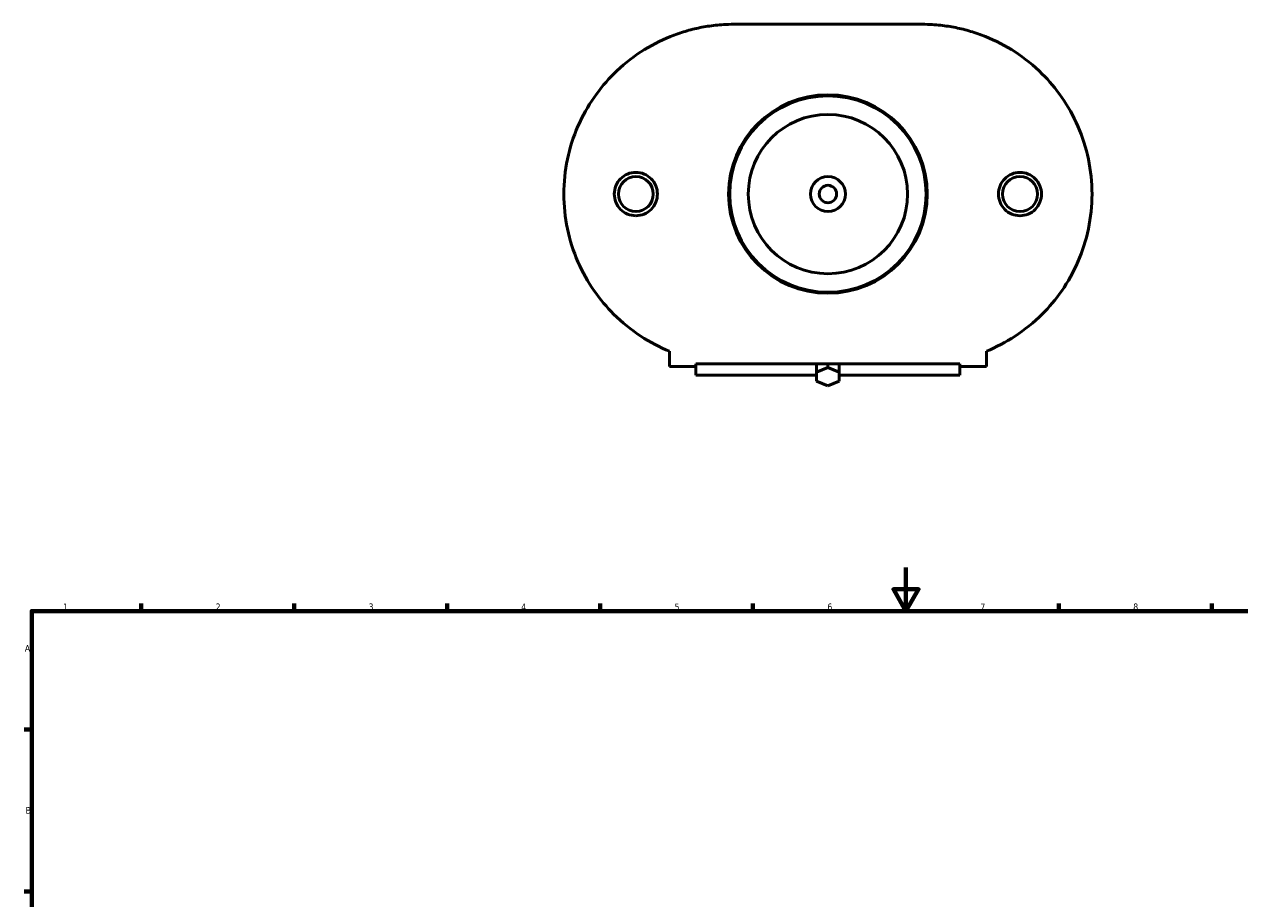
# Model space of a CAD drawing. Header units: millimetres. Extents: x -153 to 1300, y -272 to 843.
# Tile 4 of 6: x 17 to 573, y 442 to 843. Entities that reach past the tile are written whole.
import ezdxf

# ---------------------------------------------------------------- set-up
doc = ezdxf.new("R2010")
doc.units = ezdxf.units.MM
doc.layers.add('Border (ANSI)', color=7, linetype='Continuous', lineweight=70)
doc.layers.add('Visible (ANSI)', color=7, linetype='Continuous', lineweight=50)
doc.styles.add('Note Text (ANSI)', font='tahoma.ttf')

# ---------------------------------------------------------------- blocks, each defined once
blk = doc.blocks.new('Borders Default Border')
at = {"layer": 'Border (ANSI)'}
for p, q in [((70.08, 574), (70.08, 577.45)), ((140.17, 574), (140.17, 577.45)), ((210.25, 574), (210.25, 577.45)), ((280.33, 574), (280.33, 577.45)), ((350.42, 574), (350.42, 577.45)), ((490.58, 574), (490.58, 577.45)), ((560.67, 574), (560.67, 577.45)), ((20, 519.75), (16.55, 519.75)), ((20, 445.5), (16.55, 445.5))]:
    blk.add_line(p, q, dxfattribs=at)
at = {"layer": 'Border (ANSI)', "flags": 128}
for points in [[(420.5, 594), (420.5, 574), (414.73, 584), (426.27, 584), (420.5, 574)], [(20, 20), (20, 574), (821, 574), (821, 20), (20, 20)]]:
    blk.add_lwpolyline(points, dxfattribs=at)
at = {"layer": 'Border (ANSI)', "char_height": 3.05, "attachment_point": 7, "style": 'Note Text (ANSI)'}
for s, insert in [('1', (34.35, 574.4)), ('2', (104.2, 574.4)), ('3', (174.26, 574.34)), ('4', (244.23, 574.4)), ('5', (314.48, 574.34)), ('6', (384.49, 574.34)), ('7', (454.6, 574.4)), ('8', (524.63, 574.33)), ('A', (16.78, 555.35)), ('B', (17.15, 481.1))]:
    blk.add_mtext(s, dxfattribs=dict(at, insert=insert))

msp = doc.modelspace()

# ---------------------------------------------------------------- linework, layer by layer
at = {"layer": 'Visible (ANSI)'}
for p, q in [((427.96, 842.916), (341.559, 842.916)), ((312.159, 693.085), (312.159, 686.116)), ((457.359, 686.116), (457.359, 693.085)), ((324.259, 686.116), (312.159, 686.116)), ((324.259, 687.316), (445.259, 687.316)), ((324.259, 687.316), (324.259, 686.116)), ((324.259, 686.116), (324.259, 682.155)), ((379.563, 687.089), (380.121, 687.316)), ((379.563, 687.089), (379.563, 683.553)), ((384.759, 685.674), (379.563, 683.553)), ((384.759, 687.316), (384.759, 685.674)), ((389.955, 683.553), (384.759, 685.674)), ((389.397, 687.316), (389.955, 687.089)), ((389.955, 683.553), (389.955, 687.089)), ((445.259, 686.116), (445.259, 687.316)), ((445.259, 682.155), (445.259, 686.116)), ((457.359, 686.116), (445.259, 686.116)), ((324.259, 682.155), (379.563, 682.155)), ((379.563, 683.553), (379.563, 679.31)), ((389.955, 679.31), (389.955, 683.553)), ((389.955, 682.155), (445.259, 682.155)), ((379.563, 679.31), (384.759, 677.189)), ((384.759, 677.189), (389.955, 679.31))]:
    msp.add_line(p, q, dxfattribs=at)
for centre, radius in [((384.759, 765.116), 45.5), ((384.759, 765.116), 45), ((384.759, 765.116), 36.5), ((296.759, 765.116), 8), ((384.759, 765.116), 8), ((384.759, 765.116), 4), ((472.759, 765.116), 8)]:
    msp.add_circle(centre, radius, dxfattribs=at)
for points, knots in [([(263.759, 765.116), (263.759, 770.462), (264.319, 775.858), (266.518, 786.338), (268.158, 791.422), (272.302, 800.938), (274.811, 805.383), (280.375, 813.419), (283.429, 817.012), (290.406, 823.989), (294.626, 827.387), (303.423, 833.131), (307.996, 835.477), (314.853, 838.23), (317.125, 839.017), (321.655, 840.364), (323.913, 840.924), (327.339, 841.614), (328.482, 841.818), (330.804, 842.178), (331.983, 842.334), (334.435, 842.599), (335.702, 842.707), (338.437, 842.865), (339.904, 842.916), (341.559, 842.916)], [14.3582595, 14.3582595, 14.3582595, 14.3582595, 15.962011, 15.962011, 17.5657626, 17.5657626, 19.1695142, 19.1695142, 20.7732658, 20.7732658, 22.7590791, 22.7590791, 24.7448924, 24.7448924, 25.737799, 25.737799, 26.7307056, 26.7307056, 27.227159, 27.227159, 27.7236123, 27.7236123, 28.2200656, 28.2200656, 28.7165189, 28.7165189, 28.7165189, 28.7165189]), ([(427.96, 842.916), (429.614, 842.916), (431.081, 842.865), (433.817, 842.707), (435.084, 842.599), (437.536, 842.334), (438.715, 842.178), (441.037, 841.818), (442.179, 841.614), (445.606, 840.924), (447.863, 840.364), (452.394, 839.017), (454.666, 838.23), (461.523, 835.477), (466.096, 833.131), (474.892, 827.387), (479.113, 823.989), (486.089, 817.012), (489.144, 813.419), (494.707, 805.383), (497.216, 800.938), (501.361, 791.422), (503, 786.338), (505.2, 775.858), (505.759, 770.462), (505.759, 765.116)], [-28.7165189, -28.7165189, -28.7165189, -28.7165189, -28.2200656, -28.2200656, -27.7236123, -27.7236123, -27.227159, -27.227159, -26.7307056, -26.7307056, -25.737799, -25.737799, -24.7448924, -24.7448924, -22.7590791, -22.7590791, -20.7732658, -20.7732658, -19.1695142, -19.1695142, -17.5657626, -17.5657626, -15.962011, -15.962011, -14.3582595, -14.3582595, -14.3582595, -14.3582595]), ([(296.759, 755.18), (295.513, 755.18), (294.185, 755.432), (291.747, 756.451), (290.636, 757.219), (288.886, 758.985), (288.129, 760.101), (287.125, 762.544), (286.878, 763.871), (286.878, 766.361), (287.125, 767.689), (288.129, 770.132), (288.886, 771.248), (290.636, 773.014), (291.747, 773.781), (294.185, 774.8), (295.513, 775.052), (298.006, 775.052), (299.333, 774.8), (301.772, 773.781), (302.882, 773.014), (304.632, 771.248), (305.39, 770.132), (306.394, 767.689), (306.64, 766.361), (306.64, 763.871), (306.394, 762.544), (305.39, 760.101), (304.632, 758.985), (302.882, 757.219), (301.772, 756.451), (299.333, 755.432), (298.006, 755.18), (296.759, 755.18)], [0, 0, 0, 0, 0.3739052, 0.3739052, 0.7478104, 0.7478104, 1.1212351, 1.1212351, 1.4946597, 1.4946597, 1.8680843, 1.8680843, 2.2415089, 2.2415089, 2.6154142, 2.6154142, 2.9893194, 2.9893194, 3.3632246, 3.3632246, 3.7371298, 3.7371298, 4.1105544, 4.1105544, 4.483979, 4.483979, 4.8574037, 4.8574037, 5.2308283, 5.2308283, 5.6047335, 5.6047335, 5.9786387, 5.9786387, 5.9786387, 5.9786387]), ([(472.759, 775.052), (474.006, 775.052), (475.333, 774.8), (477.772, 773.781), (478.882, 773.014), (480.632, 771.248), (481.39, 770.132), (482.394, 767.689), (482.64, 766.361), (482.64, 763.871), (482.394, 762.544), (481.39, 760.101), (480.632, 758.985), (478.882, 757.219), (477.772, 756.451), (475.333, 755.432), (474.006, 755.18), (471.513, 755.18), (470.185, 755.432), (467.747, 756.451), (466.636, 757.219), (464.886, 758.985), (464.129, 760.101), (463.125, 762.544), (462.878, 763.871), (462.878, 766.361), (463.125, 767.689), (464.129, 770.132), (464.886, 771.248), (466.636, 773.014), (467.747, 773.781), (470.185, 774.8), (471.513, 775.052), (472.759, 775.052)], [0, 0, 0, 0, 0.3739052, 0.3739052, 0.7478104, 0.7478104, 1.1212351, 1.1212351, 1.4946597, 1.4946597, 1.8680843, 1.8680843, 2.2415089, 2.2415089, 2.6154142, 2.6154142, 2.9893194, 2.9893194, 3.3632246, 3.3632246, 3.7371298, 3.7371298, 4.1105544, 4.1105544, 4.483979, 4.483979, 4.8574037, 4.8574037, 5.2308283, 5.2308283, 5.6047335, 5.6047335, 5.9786387, 5.9786387, 5.9786387, 5.9786387]), ([(312.159, 693.085), (307.724, 694.896), (303.292, 697.187), (294.626, 702.845), (290.406, 706.244), (283.429, 713.22), (280.375, 716.813), (274.811, 724.849), (272.302, 729.294), (268.158, 738.81), (266.518, 743.894), (264.319, 754.374), (263.759, 759.77), (263.759, 765.116)], [4.0306943, 4.0306943, 4.0306943, 4.0306943, 5.9574398, 5.9574398, 7.9432531, 7.9432531, 9.5470047, 9.5470047, 11.1507563, 11.1507563, 12.7545079, 12.7545079, 14.3582595, 14.3582595, 14.3582595, 14.3582595]), ([(505.759, 765.116), (505.759, 759.77), (505.2, 754.374), (503, 743.894), (501.361, 738.81), (497.216, 729.294), (494.707, 724.849), (489.144, 716.813), (486.089, 713.22), (479.113, 706.244), (474.892, 702.845), (466.227, 697.187), (461.795, 694.896), (457.359, 693.085)], [-14.3582595, -14.3582595, -14.3582595, -14.3582595, -12.7545079, -12.7545079, -11.1507563, -11.1507563, -9.5470047, -9.5470047, -7.9432531, -7.9432531, -5.9574398, -5.9574398, -4.0306943, -4.0306943, -4.0306943, -4.0306943])]:
    msp.add_open_spline(points, degree=3, knots=knots, dxfattribs=at)

# ---------------------------------------------------------------- block references
msp.add_blockref('Borders Default Border', (0, 0))

doc.saveas('drawing.dxf')
